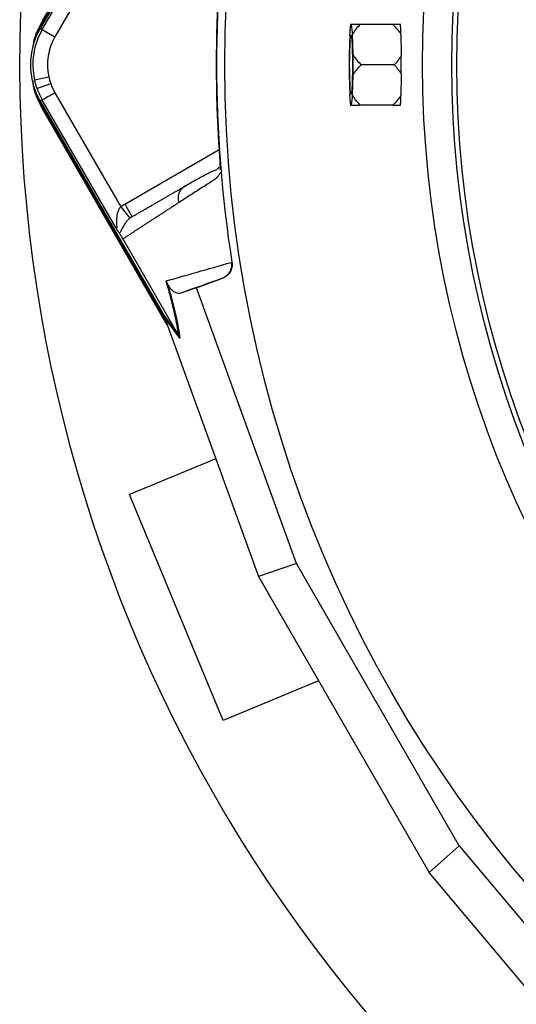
# Model space of a CAD drawing. Header units: millimetres. Extents: x 657 to 1271, y 1189 to 1929.
# Tile 7 of 15: x 657 to 758, y 1437 to 1638. Entities that reach past the tile are written whole.
import ezdxf

# ---------------------------------------------------------------- set-up
doc = ezdxf.new("R2010")
doc.units = ezdxf.units.MM

msp = doc.modelspace()

# ---------------------------------------------------------------- linework, layer by layer
at = {"color": 7, "linetype": 'Continuous', "lineweight": 25}
for p, q in [((661.49, 1638.12), (686.96, 1682.23)), ((686.1, 1680), (660.94, 1636.43)), ((661.67, 1638.01), (686.55, 1681.1)), ((661.37, 1636.19), (676.4, 1662.22)), ((677.43, 1658.01), (663.96, 1634.69)), ((661.49, 1638.12), (661.67, 1638.01)), ((724.7, 1637.21), (724.47, 1637.21)), ((733.16, 1637.21), (726.45, 1637.21)), ((661.37, 1636.19), (660.94, 1636.43)), ((661.37, 1636.19), (663.96, 1634.69)), ((724.3, 1635.12), (724.19, 1631.08)), ((724.98, 1631.08), (724.87, 1635.12)), ((733.39, 1628.99), (726.68, 1628.99)), ((659.77, 1625.91), (662.7, 1626.55)), ((660.28, 1624.13), (663.1, 1625.14)), ((724.19, 1626.9), (724.3, 1622.85)), ((724.87, 1622.85), (724.98, 1626.9)), ((663.96, 1623.28), (677.43, 1599.96)), ((661.37, 1621.79), (660.94, 1621.54)), ((660.94, 1621.54), (686.1, 1577.97)), ((676.4, 1595.75), (661.37, 1621.79)), ((661.49, 1619.86), (661.67, 1619.96)), ((686.96, 1575.74), (661.49, 1619.86)), ((686.55, 1576.87), (661.67, 1619.96)), ((724.47, 1620.76), (724.7, 1620.76)), ((733.16, 1620.76), (726.45, 1620.76)), ((697.79, 1607.57), (697.79, 1607.49)), ((690.54, 1604.15), (690.2, 1603.87)), ((677.43, 1599.96), (679.31, 1597.63)), ((677.88, 1593.38), (689.28, 1573.65)), ((700.07, 1588.57), (700.2, 1588.61)), ((692.91, 1583.39), (698.26, 1585.33)), ((698.26, 1585.33), (698.14, 1585.29)), ((692.91, 1583.39), (689.72, 1582.3)), ((713.4, 1526.99), (692.91, 1583.39)), ((686.1, 1577.97), (689.28, 1573.64)), ((689.53, 1573.11), (686.34, 1577.45)), ((686.45, 1577.15), (705.62, 1524.36)), ((696.89, 1548.41), (679.25, 1541.11)), ((698.38, 1494.91), (679.25, 1541.11)), ((713.4, 1526.99), (705.62, 1524.36)), ((746.74, 1469.24), (713.4, 1526.99)), ((705.62, 1524.36), (740.57, 1463.83)), ((717.94, 1503.01), (698.38, 1494.91)), ((746.74, 1469.24), (740.57, 1463.83)), ((746.74, 1469.24), (785.34, 1423.3)), ((776.71, 1420.82), (740.57, 1463.83))]:
    msp.add_line(p, q, dxfattribs=at)
at = {"color": 8, "linetype": 'Continuous', "lineweight": 25}
msp.add_line((678.25, 1600.52), (697.56, 1611.67), dxfattribs=at)
at = {"color": 7, "linetype": 'Continuous', "lineweight": 25, "flags": 128}
for points in [[(660.56, 1635.73), (660.63, 1635.9), (661.67, 1638.01)], [(724.29, 1628.99), (724.3, 1630.43), (724.33, 1631.8), (724.37, 1633), (724.42, 1633.97), (724.48, 1634.64), (724.55, 1634.99), (724.62, 1634.99), (724.69, 1634.64), (724.75, 1633.97), (724.8, 1633), (724.84, 1631.8), (724.87, 1630.43), (724.88, 1628.99), (724.87, 1627.54), (724.84, 1626.18), (724.8, 1624.97), (724.75, 1624.01), (724.69, 1623.33), (724.62, 1622.98), (724.55, 1622.98), (724.48, 1623.33), (724.42, 1624.01), (724.37, 1624.97), (724.33, 1626.18), (724.3, 1627.54), (724.29, 1628.99)], [(661.67, 1619.96), (660.63, 1622.08), (660.56, 1622.24)]]:
    msp.add_lwpolyline(points, dxfattribs=at)
at = {"color": 7, "linetype": 'Continuous', "lineweight": 25}
for radius in [258.01, 217.51, 211.5, 210.51]:
    msp.add_circle((956.74, 1628.99), radius, dxfattribs=at)
for centre, radius, start, end in [((956.74, 1628.99), 300, 43.6693, 246.6797), ((956.74, 1628.99), 259.7, 171.0565, 188.9435), ((745.54, 1634.41), 21.26, 172.4151, 178.0711), ((703.63, 1634.41), 21.26, 1.9289, 7.5849), ((730.49, 1636.5), 4.25, 8.8104, 9.5902), ((673.84, 1628.99), 14.9, 150, 210), ((673.84, 1628.99), 14.4, 150, 192.3214), ((673.84, 1628.99), 11.4, 150, 192.3214), ((898.99, 1628.99), 174.82, 179.3149, 180.6851), ((550.18, 1628.99), 174.82, 359.3149, 0.6851), ((673.84, 1628.99), 14.4, 192.3214, 199.7042), ((673.84, 1628.99), 11.4, 192.3214, 199.7042), ((673.84, 1628.99), 11.4, 199.7042, 210), ((673.84, 1628.99), 14.4, 199.7042, 210), ((745.54, 1623.57), 21.26, 181.9289, 187.5849), ((703.63, 1623.57), 21.26, 352.4151, 358.0711), ((730.49, 1621.47), 4.25, 350.4098, 351.1896)]:
    msp.add_arc(centre, radius, start, end, dxfattribs=at)
for centre, major_axis, ratio, start_param, end_param in [((957.26, 1635.17), (18.46, 221.78), 0.999611, 1.653526, 1.673308), ((957.26, 1622.8), (-18.46, 221.78), 0.999611, 1.468285, 1.488067), ((685.68, 1578.48), (-5.92, 16.23), 0.015428, 4.624766, 4.642972)]:
    msp.add_ellipse(centre, major_axis=major_axis, ratio=ratio, start_param=start_param, end_param=end_param, dxfattribs=at)
for points in [[(697.53, 1645.72), (696.81, 1634.58), (696.81, 1623.39), (697.53, 1612.25)], [(734.84, 1630.83), (734.45, 1630.17), (733.94, 1629.55), (733.39, 1628.99)], [(677.43, 1599.96), (677.69, 1600.17), (677.96, 1600.35), (678.25, 1600.52)], [(679.75, 1597.92), (679.6, 1597.83), (679.45, 1597.73), (679.31, 1597.63)], [(686.97, 1584.33), (686.91, 1584.49), (686.83, 1584.64), (686.74, 1584.78)], [(698.14, 1585.29), (695.15, 1584.23), (692.35, 1583.24), (689.72, 1582.3)], [(686.1, 1577.97), (686.19, 1577.8), (686.27, 1577.63), (686.34, 1577.45)], [(689.28, 1573.64), (689.28, 1573.64), (689.28, 1573.64), (689.28, 1573.65)], [(689.28, 1573.64), (689.38, 1573.47), (689.46, 1573.29), (689.53, 1573.11)]]:
    msp.add_open_spline(points, degree=3, dxfattribs=at)
for points, knots in [([(659.55, 1632.86), (659.58, 1633.14), (659.79, 1635.01), (660.71, 1636.7), (661.49, 1638.12)], [0, 0, 0, 0, 0.153545, 1, 1, 1, 1]), ([(726.45, 1637.21), (726.11, 1637.21), (725.79, 1637.21), (725.19, 1637.21), (724.92, 1637.21), (724.7, 1637.21)], [0, 0, 0, 0, 0.5, 0.5, 1, 1, 1, 1]), ([(724.87, 1635.12), (725.07, 1635.51), (725.31, 1635.87), (725.85, 1636.56), (726.14, 1636.89), (726.45, 1637.21)], [0, 0, 0, 0, 0.5, 0.5, 1, 1, 1, 1]), ([(733.16, 1637.21), (733.47, 1636.91), (733.77, 1636.59), (734.33, 1635.93), (734.58, 1635.59), (734.79, 1635.23)], [0, 0, 0, 0, 0.5, 0.5, 1, 1, 1, 1]), ([(734.69, 1637.21), (734.5, 1637.21), (734.27, 1637.21), (733.75, 1637.21), (733.46, 1637.21), (733.16, 1637.21)], [0, 0, 0, 0, 0.5, 0.5, 1, 1, 1, 1]), ([(734.79, 1635.23), (734.78, 1635.68), (734.77, 1636.06), (734.75, 1636.54), (734.74, 1636.69), (734.72, 1636.95), (734.71, 1637.06), (734.69, 1637.15)], [0, 0, 0, 0, 0.5, 0.5, 0.75, 0.75, 1, 1, 1, 1]), ([(726.68, 1628.99), (726.35, 1629.31), (726.04, 1629.64), (725.46, 1630.33), (725.2, 1630.7), (724.98, 1631.08)], [0, 0, 0, 0, 0.5, 0.5, 1, 1, 1, 1]), ([(724.98, 1626.9), (725.2, 1627.28), (725.46, 1627.64), (726.04, 1628.34), (726.35, 1628.67), (726.68, 1628.99)], [0, 0, 0, 0, 0.5, 0.5, 1, 1, 1, 1]), ([(733.39, 1628.99), (733.66, 1628.7), (733.93, 1628.41), (734.29, 1627.95), (734.41, 1627.8), (734.63, 1627.48), (734.74, 1627.31), (734.84, 1627.14)], [0, 0, 0, 0, 0.5, 0.5, 0.75, 0.75, 1, 1, 1, 1]), ([(734.84, 1627.14), (734.84, 1627.75), (734.84, 1628.37), (734.84, 1629.6), (734.84, 1630.23), (734.84, 1630.83)], [0, 0, 0, 0, 0.5, 0.5, 1, 1, 1, 1]), ([(661.49, 1619.86), (660.73, 1621.28), (659.72, 1623.18), (659.51, 1625.29), (659.46, 1625.82)], [0, 0, 0, 0, 0.752145, 1, 1, 1, 1]), ([(663.96, 1623.28), (663.66, 1623.11), (663.34, 1622.92), (662.71, 1622.56), (662.41, 1622.39), (661.91, 1622.1), (661.71, 1621.98), (661.44, 1621.83), (661.38, 1621.79), (661.37, 1621.79)], [0, 0, 0, 0, 0.25, 0.25, 0.5, 0.5, 0.75, 0.75, 1, 1, 1, 1]), ([(726.45, 1620.76), (726.14, 1621.08), (725.85, 1621.41), (725.31, 1622.11), (725.07, 1622.47), (724.87, 1622.85)], [0, 0, 0, 0, 0.5, 0.5, 1, 1, 1, 1]), ([(734.79, 1622.74), (734.58, 1622.38), (734.32, 1622.04), (733.77, 1621.38), (733.48, 1621.07), (733.16, 1620.76)], [0, 0, 0, 0, 0.5, 0.5, 1, 1, 1, 1]), ([(734.69, 1620.82), (734.71, 1620.91), (734.72, 1621.03), (734.74, 1621.28), (734.75, 1621.43), (734.76, 1621.75), (734.77, 1621.93), (734.78, 1622.31), (734.79, 1622.52), (734.79, 1622.74)], [0, 0, 0, 0, 0.25, 0.25, 0.5, 0.5, 0.75, 0.75, 1, 1, 1, 1]), ([(724.7, 1620.76), (724.93, 1620.76), (725.2, 1620.76), (725.79, 1620.76), (726.12, 1620.76), (726.45, 1620.76)], [0, 0, 0, 0, 0.5, 0.5, 1, 1, 1, 1]), ([(733.16, 1620.76), (733.46, 1620.76), (733.75, 1620.76), (734.27, 1620.76), (734.5, 1620.76), (734.69, 1620.76)], [0, 0, 0, 0, 0.5, 0.5, 1, 1, 1, 1]), ([(697.53, 1612.25), (697.56, 1611.8), (697.62, 1610.87), (697.69, 1609.57), (697.75, 1608.54), (697.76, 1608.15), (697.76, 1608.02)], [0, 0, 0, 0, 0.272035, 0.551472, 0.845021, 1, 1, 1, 1]), ([(697.53, 1612.25), (697.54, 1612.17), (697.55, 1612.01), (697.56, 1611.77), (697.58, 1611.54), (697.59, 1611.3), (697.6, 1611.07), (697.62, 1610.84), (697.63, 1610.61), (697.65, 1610.39), (697.66, 1610.16), (697.68, 1609.88), (697.7, 1609.53), (697.72, 1609.14), (697.74, 1608.78), (697.75, 1608.44), (697.77, 1608.12), (697.78, 1607.83), (697.79, 1607.66), (697.79, 1607.57)], [0, 0, 0, 0, 0.043919, 0.087472, 0.13073, 0.173768, 0.216664, 0.259492, 0.30233, 0.345255, 0.388344, 0.431671, 0.51489, 0.596546, 0.677156, 0.757259, 0.837405, 0.91814, 1, 1, 1, 1]), ([(697.84, 1606.97), (697.8, 1606.91), (697.73, 1606.78), (697.63, 1606.61), (697.52, 1606.45), (697.41, 1606.29), (697.3, 1606.15), (697.19, 1606.02), (697.08, 1605.89), (696.96, 1605.78), (696.82, 1605.65), (696.61, 1605.49), (696.31, 1605.29), (695.94, 1605.06), (695.51, 1604.79), (694.82, 1604.35), (693.87, 1603.74), (692.68, 1602.98), (691.53, 1602.24), (690.4, 1601.51), (689.67, 1601.04), (689.3, 1600.8)], [0, 0, 0, 0, 0.013423, 0.026738, 0.039956, 0.053088, 0.066144, 0.079134, 0.09207, 0.104963, 0.117824, 0.141662, 0.172831, 0.217057, 0.263491, 0.312127, 0.449156, 0.58733, 0.723761, 0.861313, 1, 1, 1, 1]), ([(697.55, 1608.03), (697.46, 1607.92), (697.07, 1607.47), (696.34, 1607.26), (695.47, 1606.82), (694.18, 1606.17), (692.42, 1605.19), (690.95, 1604.34), (690.17, 1603.9)], [0, 0, 0, 0, 0.038407, 0.157587, 0.27726, 0.405507, 0.68637, 1, 1, 1, 1]), ([(679.75, 1597.92), (679.95, 1598.04), (680.34, 1598.26), (680.94, 1598.61), (681.54, 1598.96), (682.15, 1599.31), (682.76, 1599.66), (683.38, 1600.02), (684.01, 1600.38), (684.64, 1600.74), (685.27, 1601.11), (685.91, 1601.48), (686.56, 1601.85), (687.21, 1602.23), (687.86, 1602.61), (688.52, 1602.99), (689.19, 1603.37), (689.86, 1603.76), (690.31, 1604.02), (690.54, 1604.15)], [0, 0, 0, 0, 0.061953, 0.1235092, 0.1846696, 0.2454354, 0.3058076, 0.3657873, 0.4253757, 0.4845739, 0.543383, 0.6018043, 0.659839, 0.7174883, 0.7747536, 0.831636, 0.888137, 0.9442579, 1, 1, 1, 1]), ([(689.3, 1600.8), (689.1, 1600.67), (688.71, 1600.41), (688.12, 1600.03), (687.53, 1599.66), (686.96, 1599.28), (686.38, 1598.91), (685.82, 1598.54), (685.25, 1598.18), (684.7, 1597.82), (684.14, 1597.46), (683.6, 1597.1), (683.05, 1596.75), (682.51, 1596.4), (681.98, 1596.05), (681.45, 1595.71), (680.93, 1595.37), (680.41, 1595.03), (679.89, 1594.69), (679.38, 1594.36), (678.88, 1594.03), (678.38, 1593.7), (678.05, 1593.49), (677.88, 1593.38)], [0, 0, 0, 0, 0.045336, 0.090894, 0.136674, 0.182678, 0.228907, 0.275362, 0.322044, 0.368954, 0.416093, 0.463462, 0.511063, 0.558896, 0.606962, 0.655262, 0.703798, 0.752569, 0.801578, 0.850824, 0.900309, 0.950034, 1, 1, 1, 1]), ([(676.4, 1595.75), (676.44, 1595.68), (676.49, 1595.62), (676.57, 1595.55), (676.6, 1595.54), (676.65, 1595.58), (676.66, 1595.64), (676.68, 1595.79), (676.68, 1595.88), (676.67, 1596.16), (676.66, 1596.37), (676.64, 1596.8), (676.64, 1597.02), (676.65, 1597.69), (676.69, 1598.17), (676.85, 1598.87), (676.92, 1599.1), (677.08, 1599.44), (677.13, 1599.55), (677.27, 1599.76), (677.35, 1599.87), (677.43, 1599.96)], [0, 0, 0, 0, 0.0625, 0.0625, 0.125, 0.125, 0.1875, 0.1875, 0.25, 0.25, 0.375, 0.375, 0.5, 0.5, 0.75, 0.75, 0.875, 0.875, 0.9375, 0.9375, 1, 1, 1, 1]), ([(678.25, 1600.52), (678.44, 1600.18), (678.64, 1599.84), (679, 1599.21), (679.17, 1598.92), (679.45, 1598.44), (679.56, 1598.25), (679.71, 1597.99), (679.75, 1597.92), (679.75, 1597.92)], [0, 0, 0, 0, 0.25, 0.25, 0.5, 0.5, 0.75, 0.75, 1, 1, 1, 1]), ([(679.31, 1597.63), (679.12, 1597.47), (678.96, 1597.32), (678.66, 1597), (678.53, 1596.84), (678.19, 1596.38), (678.01, 1596.08), (677.71, 1595.54), (677.59, 1595.28), (677.38, 1594.83), (677.28, 1594.63), (677.18, 1594.5)], [0, 0, 0, 0, 0.125, 0.125, 0.25, 0.25, 0.5, 0.5, 0.75, 0.75, 1, 1, 1, 1]), ([(677.18, 1594.5), (677.14, 1594.56), (677.09, 1594.63), (676.99, 1594.79), (676.92, 1594.89), (676.79, 1595.11), (676.72, 1595.23), (676.56, 1595.48), (676.48, 1595.61), (676.4, 1595.75)], [0, 0, 0, 0, 0.25, 0.25, 0.5, 0.5, 0.75, 0.75, 1, 1, 1, 1]), ([(677.88, 1593.38), (677.8, 1593.53), (677.71, 1593.67), (677.57, 1593.9), (677.51, 1594), (677.4, 1594.17), (677.35, 1594.25), (677.26, 1594.38), (677.22, 1594.44), (677.18, 1594.5)], [0, 0, 0, 0, 0.25, 0.25, 0.5, 0.5, 0.75, 0.75, 1, 1, 1, 1]), ([(686.74, 1584.78), (688.76, 1585.36), (690.87, 1585.96), (695.31, 1587.22), (697.63, 1587.89), (700.06, 1588.59)], [0, 0, 0, 0, 0.5, 0.5, 1, 1, 1, 1]), ([(700.07, 1588.57), (700.12, 1588.23), (700.12, 1587.88), (699.99, 1587.2), (699.86, 1586.88), (699.6, 1586.43), (699.5, 1586.29), (699.28, 1586.03), (699.16, 1585.91), (698.89, 1585.69), (698.75, 1585.59), (698.46, 1585.42), (698.3, 1585.35), (698.14, 1585.29)], [0, 0, 0, 0, 0.25, 0.25, 0.5, 0.5, 0.625, 0.625, 0.75, 0.75, 0.875, 0.875, 1, 1, 1, 1]), ([(700.2, 1588.61), (700.26, 1588.27), (700.25, 1587.93), (700.12, 1587.24), (700, 1586.92), (699.73, 1586.47), (699.63, 1586.33), (699.41, 1586.07), (699.28, 1585.95), (698.88, 1585.62), (698.59, 1585.45), (698.26, 1585.33)], [0, 0, 0, 0, 0.25, 0.25, 0.5, 0.5, 0.625, 0.625, 0.75, 0.75, 1, 1, 1, 1]), ([(689.28, 1573.65), (689.2, 1574.27), (689.09, 1574.96), (688.89, 1576.1), (688.81, 1576.5), (688.64, 1577.35), (688.55, 1577.79), (688.24, 1579.17), (687.99, 1580.17), (687.43, 1582.34), (687.11, 1583.51), (686.74, 1584.78)], [0, 0, 0, 0, 0.25, 0.25, 0.375, 0.375, 0.5, 0.5, 0.75, 0.75, 1, 1, 1, 1]), ([(686.97, 1584.33), (687.15, 1583.7), (687.32, 1583.09), (687.65, 1581.9), (687.8, 1581.33), (688.22, 1579.68), (688.47, 1578.68), (688.78, 1577.29), (688.87, 1576.84), (689.05, 1576), (689.13, 1575.59), (689.34, 1574.44), (689.44, 1573.75), (689.53, 1573.11)], [0, 0, 0, 0, 0.125, 0.125, 0.25, 0.25, 0.5, 0.5, 0.625, 0.625, 0.75, 0.75, 1, 1, 1, 1]), ([(689.72, 1582.3), (689.57, 1582.25), (689.4, 1582.23), (689.05, 1582.27), (688.86, 1582.32), (688.55, 1582.46), (688.45, 1582.52), (688.22, 1582.67), (688.1, 1582.76), (687.92, 1582.93), (687.85, 1582.99), (687.72, 1583.13), (687.64, 1583.21), (687.49, 1583.4), (687.41, 1583.51), (687.27, 1583.73), (687.22, 1583.82), (687.14, 1583.97), (687.11, 1584.03), (687.04, 1584.16), (687.01, 1584.24), (686.97, 1584.33)], [0, 0, 0, 0, 0.25, 0.25, 0.5, 0.5, 0.625, 0.625, 0.75, 0.75, 0.8125, 0.8125, 0.875, 0.875, 0.9375, 0.9375, 0.96875, 0.96875, 0.984375, 0.984375, 1, 1, 1, 1])]:
    msp.add_open_spline(points, degree=3, knots=knots, dxfattribs=at)
at = {"color": 8, "linetype": 'Continuous', "lineweight": 25}
msp.add_open_spline([(690.2, 1603.87), (690.07, 1603.77), (689.69, 1603.48), (689.3, 1602.74), (689.1, 1601.77), (689.23, 1601.12), (689.3, 1600.8)], degree=3, knots=[0, 0, 0, 0, 0.1405892, 0.4323865, 0.7241838, 1, 1, 1, 1], dxfattribs=at)

doc.saveas('drawing.dxf')
